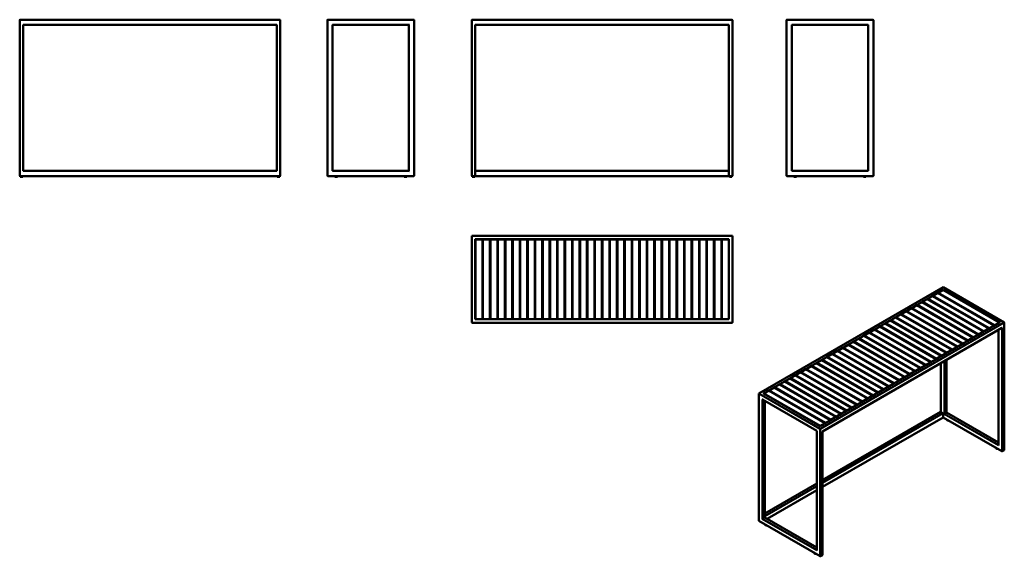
# Model space of a CAD drawing. Header units: millimetres. Extents: x 187 to 5855, y 671 to 3759.
import ezdxf

# ---------------------------------------------------------------- set-up
doc = ezdxf.new("R2010")
doc.units = ezdxf.units.MM
doc.header["$LTSCALE"] = 14.285714
doc.layers.add('Visible (ANSI)', color=7, linetype='Continuous', lineweight=50)
doc.layers.add('Visible Narrow (ANSI)', color=7, linetype='Continuous', lineweight=35)

msp = doc.modelspace()

# ---------------------------------------------------------------- linework, layer by layer
at = {"layer": 'Visible (ANSI)'}
for p, q in [((186.6, 2861.5), (186.6, 3757.5)), ((1684.6, 3759.5), (188.6, 3759.5)), ((1686.6, 2861.5), (1686.6, 3757.5)), ((1958, 3757.5), (1958, 2861.5)), ((2456, 3759.5), (1960, 3759.5)), ((2458, 2861.5), (2458, 3757.5)), ((2789.8, 3757.5), (2789.8, 2861.5)), ((4287.8, 3759.5), (2791.8, 3759.5)), ((4289.8, 2861.5), (4289.8, 3757.5)), ((4601.5, 2861.5), (4601.5, 3757.5)), ((5099.5, 3759.5), (4603.5, 3759.5)), ((5101.5, 2861.5), (5101.5, 3757.5)), ((206.6, 3729.5), (204.6, 3731.5)), ((206.6, 2889.5), (206.6, 3729.5)), ((206.6, 3729.5), (1666.6, 3729.5)), ((1666.6, 3729.5), (1668.6, 3731.5)), ((1666.6, 3729.5), (1666.6, 2889.5)), ((1988, 3729.5), (1986, 3731.5)), ((1988, 3729.5), (2428, 3729.5)), ((1988, 2889.5), (1988, 3729.5)), ((2428, 3729.5), (2430, 3731.5)), ((2428, 3729.5), (2428, 2889.5)), ((2809.8, 3729.5), (2807.8, 3731.5)), ((2809.8, 2861.5), (2809.8, 3729.5)), ((2809.8, 3729.5), (4269.8, 3729.5)), ((4269.8, 3729.5), (4271.8, 3731.5)), ((4269.8, 3729.5), (4269.8, 2861.5)), ((4631.5, 3729.5), (4629.5, 3731.5)), ((4631.5, 3729.5), (5071.5, 3729.5)), ((4631.5, 2889.5), (4631.5, 3729.5)), ((5071.5, 3729.5), (5073.5, 3731.5)), ((5071.5, 3729.5), (5071.5, 2889.5)), ((188.6, 2859.5), (1684.6, 2859.5)), ((189.1, 2859.5), (189.1, 2854.5)), ((189.1, 2854.5), (204.1, 2854.5)), ((204.1, 2859.5), (204.1, 2854.5)), ((204.6, 2887.5), (206.6, 2889.5)), ((1666.6, 2889.5), (206.6, 2889.5)), ((1666.6, 2889.5), (1668.6, 2887.5)), ((1669.1, 2859.5), (1669.1, 2854.5)), ((1669.1, 2854.5), (1684.1, 2854.5)), ((1684.1, 2859.5), (1684.1, 2854.5)), ((1960, 2859.5), (2456, 2859.5)), ((1986, 2887.5), (1988, 2889.5)), ((2428, 2889.5), (1988, 2889.5)), ((2000.5, 2859.5), (2000.5, 2854.5)), ((2000.5, 2854.5), (2015.5, 2854.5)), ((2015.5, 2859.5), (2015.5, 2854.5)), ((2400.5, 2859.5), (2400.5, 2854.5)), ((2400.5, 2854.5), (2415.5, 2854.5)), ((2415.5, 2859.5), (2415.5, 2854.5)), ((2428, 2889.5), (2430, 2887.5)), ((2791.8, 2859.5), (2807.8, 2859.5)), ((2792.3, 2859.5), (2792.3, 2854.5)), ((2792.3, 2854.5), (2807.3, 2854.5)), ((2807.3, 2859.5), (2807.3, 2854.5)), ((2807.8, 2859.5), (4271.8, 2859.5)), ((4269.8, 2889.5), (2809.8, 2889.5)), ((4271.8, 2859.5), (4287.8, 2859.5)), ((4272.3, 2859.5), (4272.3, 2854.5)), ((4272.3, 2854.5), (4287.3, 2854.5)), ((4287.3, 2859.5), (4287.3, 2854.5)), ((4603.5, 2859.5), (5099.5, 2859.5)), ((4629.5, 2887.5), (4631.5, 2889.5)), ((5071.5, 2889.5), (4631.5, 2889.5)), ((4644, 2859.5), (4644, 2854.5)), ((4644, 2854.5), (4659, 2854.5)), ((4659, 2859.5), (4659, 2854.5)), ((5044, 2859.5), (5044, 2854.5)), ((5044, 2854.5), (5059, 2854.5)), ((5059, 2859.5), (5059, 2854.5)), ((5071.5, 2889.5), (5073.5, 2887.5)), ((4289.8, 2515.2), (2789.8, 2515.2)), ((2789.8, 2515.2), (2789.8, 2017.2)), ((2789.8, 2515.2), (2791.8, 2513.2)), ((2809.8, 2495.2), (2807.8, 2497.2)), ((2809.8, 2495.2), (4269.8, 2495.2)), ((2809.8, 2035.2), (2809.8, 2495.2)), ((4269.8, 2495.2), (4271.8, 2497.2)), ((4269.8, 2495.2), (4269.8, 2035.2)), ((4289.8, 2515.2), (4287.8, 2513.2)), ((4289.8, 2017.2), (4289.8, 2515.2)), ((2810.7, 2494.2), (2850.7, 2494.2)), ((2810.7, 2494.2), (2810.7, 2036.2)), ((2850.7, 2036.2), (2850.7, 2494.2)), ((2853.7, 2494.2), (2893.7, 2494.2)), ((2853.7, 2494.2), (2853.7, 2036.2)), ((2893.7, 2036.2), (2893.7, 2494.2)), ((2896.7, 2494.2), (2936.7, 2494.2)), ((2896.7, 2494.2), (2896.7, 2036.2)), ((2936.7, 2036.2), (2936.7, 2494.2)), ((2939.7, 2494.2), (2979.7, 2494.2)), ((2939.7, 2494.2), (2939.7, 2036.2)), ((2979.7, 2036.2), (2979.7, 2494.2)), ((2982.7, 2494.2), (3022.7, 2494.2)), ((2982.7, 2494.2), (2982.7, 2036.2)), ((3022.7, 2036.2), (3022.7, 2494.2)), ((3025.7, 2494.2), (3065.7, 2494.2)), ((3025.7, 2494.2), (3025.7, 2036.2)), ((3065.7, 2036.2), (3065.7, 2494.2)), ((3068.7, 2494.2), (3108.7, 2494.2)), ((3068.7, 2494.2), (3068.7, 2036.2)), ((3108.7, 2036.2), (3108.7, 2494.2)), ((3111.7, 2494.2), (3151.7, 2494.2)), ((3111.7, 2494.2), (3111.7, 2036.2)), ((3151.7, 2036.2), (3151.7, 2494.2)), ((3154.7, 2494.2), (3194.7, 2494.2)), ((3154.7, 2494.2), (3154.7, 2036.2)), ((3194.7, 2036.2), (3194.7, 2494.2)), ((3197.7, 2494.2), (3237.7, 2494.2)), ((3197.7, 2494.2), (3197.7, 2036.2)), ((3237.7, 2036.2), (3237.7, 2494.2)), ((3240.7, 2494.2), (3280.7, 2494.2)), ((3240.7, 2494.2), (3240.7, 2036.2)), ((3280.7, 2036.2), (3280.7, 2494.2)), ((3283.7, 2494.2), (3323.7, 2494.2)), ((3283.7, 2494.2), (3283.7, 2036.2)), ((3323.7, 2036.2), (3323.7, 2494.2)), ((3326.7, 2494.2), (3366.7, 2494.2)), ((3326.7, 2494.2), (3326.7, 2036.2)), ((3366.7, 2036.2), (3366.7, 2494.2)), ((3369.7, 2494.2), (3409.7, 2494.2)), ((3369.7, 2494.2), (3369.7, 2036.2)), ((3409.7, 2036.2), (3409.7, 2494.2)), ((3412.7, 2494.2), (3452.7, 2494.2)), ((3412.7, 2494.2), (3412.7, 2036.2)), ((3452.7, 2036.2), (3452.7, 2494.2)), ((3455.7, 2494.2), (3495.7, 2494.2)), ((3455.7, 2494.2), (3455.7, 2036.2)), ((3495.7, 2036.2), (3495.7, 2494.2)), ((3498.7, 2494.2), (3538.7, 2494.2)), ((3498.7, 2494.2), (3498.7, 2036.2)), ((3538.7, 2036.2), (3538.7, 2494.2)), ((3541.7, 2494.2), (3581.7, 2494.2)), ((3541.7, 2494.2), (3541.7, 2036.2)), ((3581.7, 2036.2), (3581.7, 2494.2)), ((3584.7, 2494.2), (3624.7, 2494.2)), ((3584.7, 2494.2), (3584.7, 2036.2)), ((3624.7, 2036.2), (3624.7, 2494.2)), ((3627.7, 2494.2), (3667.7, 2494.2)), ((3627.7, 2494.2), (3627.7, 2036.2)), ((3667.7, 2036.2), (3667.7, 2494.2)), ((3670.7, 2494.2), (3710.7, 2494.2)), ((3670.7, 2494.2), (3670.7, 2036.2)), ((3710.7, 2036.2), (3710.7, 2494.2)), ((3713.7, 2494.2), (3753.7, 2494.2)), ((3713.7, 2494.2), (3713.7, 2036.2)), ((3753.7, 2036.2), (3753.7, 2494.2)), ((3756.7, 2494.2), (3796.7, 2494.2)), ((3756.7, 2494.2), (3756.7, 2036.2)), ((3796.7, 2036.2), (3796.7, 2494.2)), ((3799.7, 2494.2), (3839.7, 2494.2)), ((3799.7, 2494.2), (3799.7, 2036.2)), ((3839.7, 2036.2), (3839.7, 2494.2)), ((3842.7, 2494.2), (3882.7, 2494.2)), ((3842.7, 2494.2), (3842.7, 2036.2)), ((3882.7, 2036.2), (3882.7, 2494.2)), ((3885.7, 2494.2), (3925.7, 2494.2)), ((3885.7, 2494.2), (3885.7, 2036.2)), ((3925.7, 2036.2), (3925.7, 2494.2)), ((3928.7, 2494.2), (3968.7, 2494.2)), ((3928.7, 2494.2), (3928.7, 2036.2)), ((3968.7, 2036.2), (3968.7, 2494.2)), ((3971.7, 2494.2), (4011.7, 2494.2)), ((3971.7, 2494.2), (3971.7, 2036.2)), ((4011.7, 2036.2), (4011.7, 2494.2)), ((4014.7, 2494.2), (4054.7, 2494.2)), ((4014.7, 2494.2), (4014.7, 2036.2)), ((4054.7, 2036.2), (4054.7, 2494.2)), ((4057.7, 2494.2), (4097.7, 2494.2)), ((4057.7, 2494.2), (4057.7, 2036.2)), ((4097.7, 2036.2), (4097.7, 2494.2)), ((4100.7, 2494.2), (4140.7, 2494.2)), ((4100.7, 2494.2), (4100.7, 2036.2)), ((4140.7, 2036.2), (4140.7, 2494.2)), ((4143.7, 2494.2), (4183.7, 2494.2)), ((4143.7, 2494.2), (4143.7, 2036.2)), ((4183.7, 2036.2), (4183.7, 2494.2)), ((4186.7, 2494.2), (4226.7, 2494.2)), ((4186.7, 2494.2), (4186.7, 2036.2)), ((4226.7, 2036.2), (4226.7, 2494.2)), ((4229.7, 2494.2), (4269.7, 2494.2)), ((4229.7, 2494.2), (4229.7, 2036.2)), ((4269.7, 2036.2), (4269.7, 2494.2)), ((5502.7, 2219.6), (4442.9, 1607.8)), ((5502.7, 2219.6), (5502.7, 2219)), ((5854.4, 2016.6), (5502.7, 2219.6)), ((5414.2, 2152.4), (5442.5, 2168.7)), ((5766.4, 1981.7), (5442.5, 2168.7)), ((5444.6, 2169.9), (5472.9, 2186.3)), ((5444.6, 2167.5), (5444.6, 2169.9)), ((5444.6, 2169.9), (5768.5, 1983)), ((5796.8, 1999.3), (5472.9, 2186.3)), ((5475, 2187.5), (5503.3, 2203.8)), ((5475, 2185), (5475, 2187.5)), ((5475, 2187.5), (5798.9, 2000.5)), ((5502.7, 2203.5), (5502.7, 2205.9)), ((5827.2, 2016.8), (5503.3, 2203.8)), ((5292.6, 2082.2), (5320.9, 2098.5)), ((5644.7, 1911.5), (5320.9, 2098.5)), ((5323, 2099.7), (5351.3, 2116)), ((5323, 2097.3), (5323, 2099.7)), ((5323, 2099.7), (5646.9, 1912.7)), ((5675.1, 1929.1), (5351.3, 2116)), ((5353.4, 2117.3), (5381.7, 2133.6)), ((5353.4, 2114.8), (5353.4, 2117.3)), ((5353.4, 2117.3), (5677.3, 1930.3)), ((5705.6, 1946.6), (5381.7, 2133.6)), ((5383.8, 2134.8), (5412.1, 2151.2)), ((5383.8, 2132.4), (5383.8, 2134.8)), ((5383.8, 2134.8), (5707.7, 1947.9)), ((5736, 1964.2), (5412.1, 2151.2)), ((5414.2, 2149.9), (5414.2, 2152.4)), ((5414.2, 2152.4), (5738.1, 1965.4)), ((5201.4, 2029.5), (5229.7, 2045.8)), ((5553.5, 1858.9), (5229.7, 2045.8)), ((5231.8, 2047.1), (5260.1, 2063.4)), ((5231.8, 2044.6), (5231.8, 2047.1)), ((5231.8, 2047.1), (5555.6, 1860.1)), ((5583.9, 1876.4), (5260.1, 2063.4)), ((5262.2, 2064.6), (5290.5, 2080.9)), ((5262.2, 2062.2), (5262.2, 2064.6)), ((5262.2, 2064.6), (5586, 1877.6)), ((5614.3, 1894), (5290.5, 2080.9)), ((5292.6, 2079.7), (5292.6, 2082.2)), ((5292.6, 2082.2), (5616.5, 1895.2)), ((2791.8, 2015.2), (4287.8, 2015.2)), ((2809.8, 2035.2), (2807.8, 2033.2)), ((4269.8, 2035.2), (2809.8, 2035.2)), ((2850.7, 2036.2), (2810.7, 2036.2)), ((2893.7, 2036.2), (2853.7, 2036.2)), ((2936.7, 2036.2), (2896.7, 2036.2)), ((2979.7, 2036.2), (2939.7, 2036.2)), ((3022.7, 2036.2), (2982.7, 2036.2)), ((3065.7, 2036.2), (3025.7, 2036.2)), ((3108.7, 2036.2), (3068.7, 2036.2)), ((3151.7, 2036.2), (3111.7, 2036.2)), ((3194.7, 2036.2), (3154.7, 2036.2)), ((3237.7, 2036.2), (3197.7, 2036.2)), ((3280.7, 2036.2), (3240.7, 2036.2)), ((3323.7, 2036.2), (3283.7, 2036.2)), ((3366.7, 2036.2), (3326.7, 2036.2)), ((3409.7, 2036.2), (3369.7, 2036.2)), ((3452.7, 2036.2), (3412.7, 2036.2)), ((3495.7, 2036.2), (3455.7, 2036.2)), ((3538.7, 2036.2), (3498.7, 2036.2)), ((3581.7, 2036.2), (3541.7, 2036.2)), ((3624.7, 2036.2), (3584.7, 2036.2)), ((3667.7, 2036.2), (3627.7, 2036.2)), ((3710.7, 2036.2), (3670.7, 2036.2)), ((3753.7, 2036.2), (3713.7, 2036.2)), ((3796.7, 2036.2), (3756.7, 2036.2)), ((3839.7, 2036.2), (3799.7, 2036.2)), ((3882.7, 2036.2), (3842.7, 2036.2)), ((3925.7, 2036.2), (3885.7, 2036.2)), ((3968.7, 2036.2), (3928.7, 2036.2)), ((4011.7, 2036.2), (3971.7, 2036.2)), ((4054.7, 2036.2), (4014.7, 2036.2)), ((4097.7, 2036.2), (4057.7, 2036.2)), ((4140.7, 2036.2), (4100.7, 2036.2)), ((4183.7, 2036.2), (4143.7, 2036.2)), ((4226.7, 2036.2), (4186.7, 2036.2)), ((4269.7, 2036.2), (4229.7, 2036.2)), ((4269.8, 2035.2), (4271.8, 2033.2)), ((5828.8, 2016), (4795.6, 1419.5)), ((5842.1, 1984.8), (4808.9, 1388.3)), ((5110.2, 1976.8), (5138.5, 1993.2)), ((5462.3, 1806.2), (5138.5, 1993.2)), ((5140.6, 1994.4), (5168.9, 2010.7)), ((5140.6, 1991.9), (5140.6, 1994.4)), ((5140.6, 1994.4), (5464.4, 1807.4)), ((5492.7, 1823.7), (5168.9, 2010.7)), ((5171, 2011.9), (5199.3, 2028.3)), ((5171, 2009.5), (5171, 2011.9)), ((5171, 2011.9), (5494.8, 1825)), ((5523.1, 1841.3), (5199.3, 2028.3)), ((5201.4, 2027.1), (5201.4, 2029.5)), ((5201.4, 2029.5), (5525.2, 1842.5)), ((5796.8, 1999.3), (5768.5, 1983)), ((5796.8, 1997.5), (5796.8, 1999.3)), ((5827.2, 2016.8), (5798.9, 2000.5)), ((5798.9, 2000.5), (5798.9, 1998.7)), ((5827.2, 2015.1), (5827.2, 2016.8)), ((5855.4, 1283.3), (5855.4, 2014.8)), ((5019, 1924.2), (5047.2, 1940.5)), ((5371.1, 1753.5), (5047.2, 1940.5)), ((5049.4, 1941.7), (5077.6, 1958.1)), ((5049.4, 1939.3), (5049.4, 1941.7)), ((5049.4, 1941.7), (5373.2, 1754.8)), ((5401.5, 1771.1), (5077.6, 1958.1)), ((5079.8, 1959.3), (5108, 1975.6)), ((5079.8, 1956.8), (5079.8, 1959.3)), ((5079.8, 1959.3), (5403.6, 1772.3)), ((5431.9, 1788.6), (5108, 1975.6)), ((5110.2, 1974.4), (5110.2, 1976.8)), ((5110.2, 1976.8), (5434, 1789.9)), ((5675.1, 1929.1), (5646.9, 1912.7)), ((5675.1, 1927.3), (5675.1, 1929.1)), ((5705.6, 1946.6), (5677.3, 1930.3)), ((5677.3, 1930.3), (5677.3, 1928.5)), ((5705.6, 1944.9), (5705.6, 1946.6)), ((5736, 1964.2), (5707.7, 1947.9)), ((5707.7, 1947.9), (5707.7, 1946.1)), ((5736, 1962.4), (5736, 1964.2)), ((5766.4, 1981.7), (5738.1, 1965.4)), ((5738.1, 1965.4), (5738.1, 1963.6)), ((5766.4, 1980), (5766.4, 1981.7)), ((5768.5, 1983), (5768.5, 1981.2)), ((5821.7, 1309.7), (5821.7, 1973)), ((4927.7, 1871.5), (4956, 1887.8)), ((4927.7, 1869.1), (4927.7, 1871.5)), ((4927.7, 1871.5), (5251.6, 1684.5)), ((5279.9, 1700.9), (4956, 1887.8)), ((4958.1, 1889.1), (4986.4, 1905.4)), ((4958.1, 1886.6), (4958.1, 1889.1)), ((4958.1, 1889.1), (5282, 1702.1)), ((5310.3, 1718.4), (4986.4, 1905.4)), ((4988.5, 1906.6), (5016.8, 1922.9)), ((4988.5, 1904.2), (4988.5, 1906.6)), ((4988.5, 1906.6), (5312.4, 1719.6)), ((5340.7, 1736), (5016.8, 1922.9)), ((5019, 1921.7), (5019, 1924.2)), ((5019, 1924.2), (5342.8, 1737.2)), ((5583.9, 1876.4), (5555.6, 1860.1)), ((5583.9, 1874.6), (5583.9, 1876.4)), ((5614.3, 1894), (5586, 1877.6)), ((5586, 1877.6), (5586, 1875.9)), ((5614.3, 1892.2), (5614.3, 1894)), ((5644.7, 1911.5), (5616.5, 1895.2)), ((5616.5, 1895.2), (5616.5, 1893.4)), ((5644.7, 1909.7), (5644.7, 1911.5)), ((5646.9, 1912.7), (5646.9, 1911)), ((4806.1, 1801.3), (4834.4, 1817.6)), ((5158.3, 1630.6), (4834.4, 1817.6)), ((4836.5, 1818.8), (4864.8, 1835.2)), ((4836.5, 1816.4), (4836.5, 1818.8)), ((4836.5, 1818.8), (5160.4, 1631.9)), ((5188.7, 1648.2), (4864.8, 1835.2)), ((4866.9, 1836.4), (4895.2, 1852.7)), ((4866.9, 1834), (4866.9, 1836.4)), ((4866.9, 1836.4), (5190.8, 1649.4)), ((5219.1, 1665.8), (4895.2, 1852.7)), ((4897.3, 1854), (4925.6, 1870.3)), ((4897.3, 1851.5), (4897.3, 1854)), ((4897.3, 1854), (5221.2, 1667)), ((5249.5, 1683.3), (4925.6, 1870.3)), ((5492.7, 1823.7), (5464.4, 1807.4)), ((5492.7, 1822), (5492.7, 1823.7)), ((5523.1, 1841.3), (5494.8, 1825)), ((5494.8, 1825), (5494.8, 1823.2)), ((5523.1, 1839.5), (5523.1, 1841.3)), ((5553.5, 1858.9), (5525.2, 1842.5)), ((5525.2, 1842.5), (5525.2, 1840.8)), ((5553.5, 1857.1), (5553.5, 1858.9)), ((5555.6, 1860.1), (5555.6, 1858.3)), ((4714.9, 1748.6), (4743.2, 1765)), ((5067, 1578), (4743.2, 1765)), ((4745.3, 1766.2), (4773.6, 1782.5)), ((4745.3, 1763.7), (4745.3, 1766.2)), ((4745.3, 1766.2), (5069.2, 1579.2)), ((5097.4, 1595.5), (4773.6, 1782.5)), ((4775.7, 1783.7), (4804, 1800.1)), ((4775.7, 1781.3), (4775.7, 1783.7)), ((4775.7, 1783.7), (5099.6, 1596.8)), ((5127.8, 1613.1), (4804, 1800.1)), ((4806.1, 1798.8), (4806.1, 1801.3)), ((4806.1, 1801.3), (5130, 1614.3)), ((5401.5, 1771.1), (5373.2, 1754.8)), ((5401.5, 1769.3), (5401.5, 1771.1)), ((5431.9, 1788.6), (5403.6, 1772.3)), ((5403.6, 1772.3), (5403.6, 1770.5)), ((5431.9, 1786.9), (5431.9, 1788.6)), ((5462.3, 1806.2), (5434, 1789.9)), ((5434, 1789.9), (5434, 1788.1)), ((5462.3, 1804.4), (5462.3, 1806.2)), ((5464.4, 1807.4), (5464.4, 1805.6)), ((5489.4, 1501.6), (5489.4, 1781.1)), ((5523.1, 1497.5), (5523.1, 1800.6)), ((4623.7, 1696), (4652, 1712.3)), ((4975.8, 1525.3), (4652, 1712.3)), ((4654.1, 1713.5), (4682.4, 1729.8)), ((4654.1, 1711.1), (4654.1, 1713.5)), ((4654.1, 1713.5), (4977.9, 1526.5)), ((5006.2, 1542.9), (4682.4, 1729.8)), ((4684.5, 1731.1), (4712.8, 1747.4)), ((4684.5, 1728.6), (4684.5, 1731.1)), ((4684.5, 1731.1), (5008.3, 1544.1)), ((5036.6, 1560.4), (4712.8, 1747.4)), ((4714.9, 1746.2), (4714.9, 1748.6)), ((4714.9, 1748.6), (5038.7, 1561.6)), ((5279.9, 1700.9), (5251.6, 1684.5)), ((5279.9, 1699.1), (5279.9, 1700.9)), ((5310.3, 1718.4), (5282, 1702.1)), ((5282, 1702.1), (5282, 1700.3)), ((5310.3, 1716.6), (5310.3, 1718.4)), ((5340.7, 1736), (5312.4, 1719.6)), ((5312.4, 1719.6), (5312.4, 1717.9)), ((5340.7, 1734.2), (5340.7, 1736)), ((5371.1, 1753.5), (5342.8, 1737.2)), ((5342.8, 1737.2), (5342.8, 1735.4)), ((5371.1, 1751.8), (5371.1, 1753.5)), ((5373.2, 1754.8), (5373.2, 1753)), ((4532.5, 1643.3), (4560.7, 1659.6)), ((4884.6, 1472.7), (4560.7, 1659.6)), ((4562.9, 1660.9), (4591.2, 1677.2)), ((4562.9, 1658.4), (4562.9, 1660.9)), ((4562.9, 1660.9), (4886.7, 1473.9)), ((4915, 1490.2), (4591.2, 1677.2)), ((4593.3, 1678.4), (4621.6, 1694.7)), ((4593.3, 1676), (4593.3, 1678.4)), ((4593.3, 1678.4), (4917.1, 1491.4)), ((4945.4, 1507.8), (4621.6, 1694.7)), ((4623.7, 1693.5), (4623.7, 1696)), ((4623.7, 1696), (4947.5, 1509)), ((5188.7, 1648.2), (5160.4, 1631.9)), ((5188.7, 1646.4), (5188.7, 1648.2)), ((5219.1, 1665.8), (5190.8, 1649.4)), ((5190.8, 1649.4), (5190.8, 1647.6)), ((5219.1, 1664), (5219.1, 1665.8)), ((5249.5, 1683.3), (5221.2, 1667)), ((5221.2, 1667), (5221.2, 1665.2)), ((5249.5, 1681.5), (5249.5, 1683.3)), ((5251.6, 1684.5), (5251.6, 1682.8)), ((4442, 875), (4442, 1606.6)), ((4795.6, 1419.5), (4469.5, 1607.8)), ((4471.6, 1608.2), (4499.9, 1624.5)), ((4471.6, 1606.5), (4471.6, 1608.2)), ((4471.6, 1608.2), (4795.5, 1421.2)), ((4823.8, 1437.5), (4499.9, 1624.5)), ((4502.1, 1625.7), (4530.3, 1642.1)), ((4502.1, 1623.3), (4502.1, 1625.7)), ((4502.1, 1625.7), (4825.9, 1438.8)), ((4854.2, 1455.1), (4530.3, 1642.1)), ((4532.5, 1640.8), (4532.5, 1643.3)), ((4532.5, 1643.3), (4856.3, 1456.3)), ((5097.4, 1595.5), (5069.2, 1579.2)), ((5097.4, 1593.8), (5097.4, 1595.5)), ((5127.8, 1613.1), (5099.6, 1596.8)), ((5099.6, 1596.8), (5099.6, 1595)), ((5127.8, 1611.3), (5127.8, 1613.1)), ((5158.3, 1630.6), (5130, 1614.3)), ((5130, 1614.3), (5130, 1612.5)), ((5158.3, 1628.9), (5158.3, 1630.6)), ((5160.4, 1631.9), (5160.4, 1630.1)), ((4775.2, 1392.3), (4463.2, 1572.4)), ((4476.5, 893.3), (4476.5, 1564.8)), ((5006.2, 1542.9), (4977.9, 1526.5)), ((5006.2, 1541.1), (5006.2, 1542.9)), ((5036.6, 1560.4), (5008.3, 1544.1)), ((5008.3, 1544.1), (5008.3, 1542.3)), ((5036.6, 1558.7), (5036.6, 1560.4)), ((5067, 1578), (5038.7, 1561.6)), ((5038.7, 1561.6), (5038.7, 1559.9)), ((5067, 1576.2), (5067, 1578)), ((5069.2, 1579.2), (5069.2, 1577.4)), ((5489.4, 1501.6), (4808.9, 1108.7)), ((4915, 1490.2), (4886.7, 1473.9)), ((4915, 1488.4), (4915, 1490.2)), ((4945.4, 1507.8), (4917.1, 1491.4)), ((4917.1, 1491.4), (4917.1, 1489.7)), ((4945.4, 1506), (4945.4, 1507.8)), ((4975.8, 1525.3), (4947.5, 1509)), ((4947.5, 1509), (4947.5, 1507.2)), ((4975.8, 1523.5), (4975.8, 1525.3)), ((4977.9, 1526.5), (4977.9, 1524.8)), ((5489.4, 1501.6), (5490, 1501.3)), ((5501.3, 1494.7), (5490, 1501.3)), ((5502.7, 1471.1), (5502.7, 1492.3)), ((5508.3, 1489), (5511.2, 1490.7)), ((5522.5, 1497.2), (5511.2, 1490.7)), ((5522.5, 1497.2), (5523.1, 1497.5)), ((5821.7, 1325.1), (5523.1, 1497.5)), ((4823.8, 1437.5), (4795.5, 1421.2)), ((4795.5, 1421.2), (4795.5, 1419.5)), ((4795.6, 1419.5), (4795.6, 1418.8)), ((5502.7, 1470.4), (4808.9, 1069.8)), ((4823.8, 1435.8), (4823.8, 1437.5)), ((4854.2, 1455.1), (4825.9, 1438.8)), ((4825.9, 1438.8), (4825.9, 1437)), ((4854.2, 1453.3), (4854.2, 1455.1)), ((4884.6, 1472.7), (4856.3, 1456.3)), ((4856.3, 1456.3), (4856.3, 1454.5)), ((4884.6, 1470.9), (4884.6, 1472.7)), ((4886.7, 1473.9), (4886.7, 1472.1)), ((5502.7, 1470.4), (5502.7, 1471.1)), ((5841.1, 1275), (5502.7, 1470.4)), ((5523.5, 1458.4), (5523.5, 1457.2)), ((4775.2, 1392.3), (4775.8, 1392.7)), ((4775.2, 705.5), (4775.2, 1392.3)), ((4808.9, 1388.3), (4808.3, 1388.6)), ((4808.9, 679.1), (4808.9, 1388.3)), ((5806.3, 1295.1), (5806.3, 1293.9)), ((5854.4, 1281.5), (5843.1, 1275)), ((4775.2, 1089.3), (4476.5, 916.9)), ((4775.2, 1050.4), (4489.9, 885.6)), ((4794.6, 670.8), (4442.9, 873.9)), ((4461.8, 884.8), (4464.6, 886.4)), ((4476, 893), (4464.6, 886.4)), ((4476, 893), (4476.5, 893.3)), ((4775.2, 720.9), (4476.5, 893.3)), ((4476.9, 854.2), (4476.9, 853)), ((4759.8, 690.9), (4759.8, 689.7)), ((4807.9, 677.3), (4796.6, 670.8))]:
    msp.add_line(p, q, dxfattribs=at)
for centre, start, end in [((188.6, 3757.5), 90, 180), ((1684.6, 3757.5), 0, 90), ((1960, 3757.5), 90, 180), ((2456, 3757.5), 0, 90), ((2791.8, 3757.5), 90, 180), ((4287.8, 3757.5), 0, 90), ((4603.5, 3757.5), 90, 180), ((5099.5, 3757.5), 0, 90), ((188.6, 2861.5), 180, 270), ((1684.6, 2861.5), 270, 0), ((1960, 2861.5), 180, 270), ((2456, 2861.5), 270, 0), ((2791.8, 2861.5), 180, 270), ((2807.8, 2861.5), 270, 0), ((4271.8, 2861.5), 180, 270), ((4287.8, 2861.5), 270, 0), ((4603.5, 2861.5), 180, 270), ((5099.5, 2861.5), 270, 0), ((2791.8, 2017.2), 180, 270), ((4287.8, 2017.2), 270, 0), ((5853.4, 2014.8), 0, 60), ((5842.1, 1276.7), 240, 300), ((5853.4, 1283.3), 300, 0), ((4795.6, 672.5), 240, 300), ((4806.9, 679.1), 300, 0)]:
    msp.add_arc(centre, 2, start, end, dxfattribs=at)
for centre, major_axis, start_param, end_param in [((5830.8, 2014.8), (2.83, 0), 1.570796, 2.356194), ((5842.1, 1987.1), (-1.41, -2.45), 0.785398, 1.570796), ((4444.9, 1606.6), (-2.83, 0), 4.712389, 6.283185), ((4467.5, 1606.6), (-2.83, 0), 3.926991, 4.712389), ((4463.2, 1574.8), (1.41, -2.45), 4.712389, 5.497787), ((5501.3, 1493.1), (1, -1.73), 0.785398, 2.356194), ((5531, 1457.2), (-7.5, 0), 0, 1.820478), ((5823.7, 1308.6), (-1.41, 2.45), 0.785398, 1.570796), ((5813.8, 1293.9), (-7.5, 0), 0, 1.820478), ((4444.9, 875), (2.83, 0), 3.141593, 3.926991), ((4484.4, 853), (-7.5, 0), 0, 1.820478), ((4767.3, 689.7), (-7.5, 0), 0, 1.820478), ((4777.2, 704.4), (-1.41, 2.45), 0.785398, 1.570796)]:
    msp.add_ellipse(centre, major_axis=major_axis, ratio=0.57735, start_param=start_param, end_param=end_param, dxfattribs=at)
at = {"layer": 'Visible Narrow (ANSI)'}
for p, q in [((4444.9, 1608.2), (5502.7, 2219)), ((5502.7, 2219), (5853.4, 2016.5)), ((5502.7, 2205.9), (4467.5, 1608.2)), ((5443.2, 2168.3), (5444.6, 2169.1)), ((5473.6, 2185.9), (5475, 2186.7)), ((5830.8, 2016.5), (5502.7, 2205.9)), ((5321.6, 2098.1), (5323, 2098.9)), ((5352, 2115.6), (5353.4, 2116.5)), ((5382.4, 2133.2), (5383.8, 2134)), ((5412.8, 2150.8), (5414.2, 2151.6)), ((5230.4, 2045.4), (5231.8, 2046.2)), ((5260.8, 2063), (5262.2, 2063.8)), ((5291.2, 2080.5), (5292.6, 2081.3)), ((5853.4, 2016.5), (4795.6, 1405.7)), ((4795.6, 1418.8), (5830.8, 2016.5)), ((4797, 1403.3), (5854.8, 2014)), ((5843.5, 1986.3), (4808.3, 1388.6)), ((5139.2, 1992.8), (5140.6, 1993.6)), ((5169.6, 2010.3), (5171, 2011.1)), ((5200, 2027.9), (5201.4, 2028.7)), ((5827.2, 2015.3), (5827.4, 2015.2)), ((5843.5, 1275.9), (5843.5, 1986.3)), ((5854.8, 2014), (5854.8, 1282.4)), ((5047.9, 1940.1), (5049.4, 1940.9)), ((5078.3, 1957.6), (5079.8, 1958.5)), ((5108.8, 1975.2), (5110.2, 1976)), ((5822.3, 1307.8), (5822.3, 1973.3)), ((5840.7, 1984), (5840.7, 1275.9)), ((4956.7, 1887.4), (4958.1, 1888.2)), ((4987.1, 1905), (4988.5, 1905.8)), ((5017.5, 1922.5), (5019, 1923.4)), ((4835.1, 1817.2), (4836.5, 1818)), ((4865.5, 1834.8), (4866.9, 1835.6)), ((4895.9, 1852.3), (4897.3, 1853.1)), ((4926.3, 1869.9), (4927.7, 1870.7)), ((4743.9, 1764.5), (4745.3, 1765.4)), ((4774.3, 1782.1), (4775.7, 1782.9)), ((4804.7, 1799.7), (4806.1, 1800.5)), ((5490, 1501.3), (5490, 1781.5)), ((5508.3, 1792.1), (5508.3, 1489)), ((5511.2, 1490.7), (5511.2, 1793.7)), ((5522.5, 1800.2), (5522.5, 1497.2)), ((4652.7, 1711.9), (4654.1, 1712.7)), ((4683.1, 1729.4), (4684.5, 1730.3)), ((4713.5, 1747), (4714.9, 1747.8)), ((4561.5, 1659.2), (4562.9, 1660)), ((4591.9, 1676.8), (4593.3, 1677.6)), ((4622.3, 1694.3), (4623.7, 1695.1)), ((4442, 1606.6), (4794.2, 1403.3)), ((4795.6, 1405.7), (4444.9, 1608.2)), ((4467.5, 1608.2), (4795.6, 1418.8)), ((4470.9, 1606.9), (4471.6, 1607.4)), ((4500.6, 1624.1), (4502.1, 1624.9)), ((4531, 1641.7), (4532.5, 1642.5)), ((4775.8, 1392.7), (4461.8, 1573.9)), ((4461.8, 1573.9), (4461.8, 884.8)), ((4464.6, 886.4), (4464.6, 1571.6)), ((4476, 1565.1), (4476, 893)), ((4808.9, 1108.1), (5490, 1501.3)), ((5501.3, 1494.7), (4808.9, 1095)), ((4808.9, 1091.7), (5502.7, 1492.3)), ((5508.3, 1489), (5822.3, 1307.8)), ((5821.7, 1311.4), (5511.2, 1490.7)), ((5522.5, 1497.2), (5821.7, 1324.4)), ((5502.7, 1471.1), (4808.9, 1070.5)), ((5840.7, 1275.9), (5502.7, 1471.1)), ((4775.8, 703.6), (4775.8, 1392.7)), ((4794.2, 1403.3), (4794.2, 671.7)), ((4797, 671.7), (4797, 1403.3)), ((4808.3, 1388.6), (4808.3, 678.2)), ((5854.8, 1282.4), (5843.5, 1275.9)), ((4476.5, 916.2), (4775.2, 1088.6)), ((4775.2, 1075.5), (4476.5, 903.1)), ((4476.5, 899.8), (4775.2, 1072.3)), ((4775.2, 1051), (4489.3, 886)), ((4794.2, 671.7), (4442, 875)), ((4461.8, 884.8), (4775.8, 703.6)), ((4775.2, 707.2), (4464.6, 886.4)), ((4476, 893), (4775.2, 720.2)), ((4808.3, 678.2), (4797, 671.7))]:
    msp.add_line(p, q, dxfattribs=at)
for centre, major_axis, start_param, end_param in [((5853.4, 2014.8), (1, 1.73), 0, 0.785398), ((5853.4, 2014.8), (1, -1.73), 0.785398, 2.356194), ((5853.4, 2014.8), (2, 0), 5.497787, 6.283185), ((4795.6, 1404.1), (-1, -1.73), 3.926991, 5.497787), ((4795.6, 1404.1), (2, 0), 3.926991, 5.497787), ((4795.6, 1404.1), (-1, 1.73), 3.926991, 5.497787), ((5842.1, 1276.7), (-1, -1.73), 5.497787, 6.283185), ((5842.1, 1276.7), (-2, 0), 0.785398, 2.356194), ((5842.1, 1276.7), (1, -1.73), 0, 0.785398), ((5853.4, 1283.3), (1, -1.73), 0, 0.785398), ((5853.4, 1283.3), (2, 0), 5.497787, 6.283185), ((4795.6, 672.5), (-2, 0), 0.785398, 2.356194), ((4795.6, 672.5), (-1, -1.73), 5.497787, 6.283185), ((4795.6, 672.5), (1, -1.73), 0, 0.785398), ((4806.9, 679.1), (1, -1.73), 0, 0.785398), ((4806.9, 679.1), (2, 0), 5.497787, 6.283185)]:
    msp.add_ellipse(centre, major_axis=major_axis, ratio=0.57735, start_param=start_param, end_param=end_param, dxfattribs=at)

doc.saveas('drawing.dxf')
